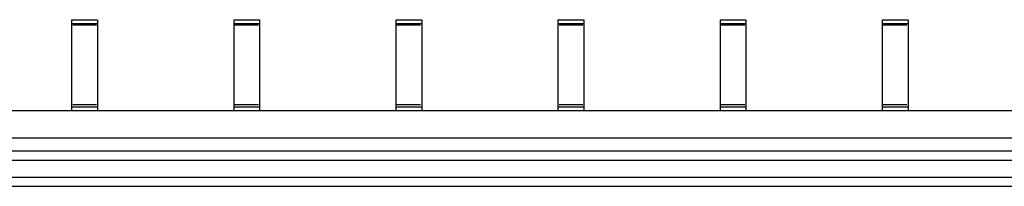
# Model space of a CAD drawing. Header units: millimetres. Extents: x 11325 to 17479, y -770 to 2743.
# Tile 4 of 7: x 12844 to 14362, y -770 to -513. Entities that reach past the tile are written whole.
import ezdxf

# ---------------------------------------------------------------- set-up
doc = ezdxf.new("R2010")
doc.units = ezdxf.units.MM
doc.header["$LTSCALE"] = 0.1
doc.layers.add('Halfen', color=2, linetype='CONTINUOUS')

msp = doc.modelspace()

# ---------------------------------------------------------------- linework, layer by layer
at = {"layer": 'Halfen'}
for p, q in [((12923.7, -512.8), (12963.7, -512.8)), ((12923.7, -512.8), (12923.7, -652.8)), ((12963.7, -512.8), (12963.7, -652.8)), ((13173.7, -512.8), (13213.7, -512.8)), ((13173.7, -512.8), (13173.7, -652.8)), ((13213.7, -512.8), (13213.7, -652.8)), ((13423.7, -512.8), (13463.7, -512.8)), ((13423.7, -512.8), (13423.7, -652.8)), ((13463.7, -512.8), (13463.7, -652.8)), ((13673.7, -512.8), (13713.7, -512.8)), ((13673.7, -512.8), (13673.7, -652.8)), ((13713.7, -512.8), (13713.7, -652.8)), ((13923.7, -512.8), (13963.7, -512.8)), ((13923.7, -512.8), (13923.7, -652.8)), ((13963.7, -512.8), (13963.7, -652.8)), ((14173.7, -512.8), (14213.7, -512.8)), ((14173.7, -512.8), (14173.7, -652.8)), ((14213.7, -512.8), (14213.7, -652.8)), ((12923.7, -518.7), (12963.7, -518.7)), ((13173.7, -518.7), (13213.7, -518.7)), ((13423.7, -518.7), (13463.7, -518.7)), ((13673.7, -518.7), (13713.7, -518.7)), ((13923.7, -518.7), (13963.7, -518.7)), ((14173.7, -518.7), (14213.7, -518.7)), ((11408.7, -652.8), (17478.7, -652.8)), ((12923.7, -646.8), (12963.7, -646.8)), ((13173.7, -646.8), (13213.7, -646.8)), ((13423.7, -646.8), (13463.7, -646.8)), ((13673.7, -646.8), (13713.7, -646.8)), ((13923.7, -646.8), (13963.7, -646.8)), ((14173.7, -646.8), (14213.7, -646.8)), ((11408.7, -694.8), (17478.7, -694.8)), ((11408.7, -715), (17478.7, -715)), ((11408.7, -729.3), (17478.7, -729.3)), ((11408.7, -755.3), (17478.7, -755.3)), ((11408.7, -769.5), (17478.7, -769.5))]:
    msp.add_line(p, q, dxfattribs=at)
at = {"layer": 'Halfen', "color": 1}
for p, q in [((12925.5, -520.7), (12962, -520.7)), ((13175.5, -520.7), (13212, -520.7)), ((13425.5, -520.7), (13462, -520.7)), ((13675.5, -520.7), (13712, -520.7)), ((13925.5, -520.7), (13962, -520.7)), ((14175.5, -520.7), (14212, -520.7)), ((12925.5, -643.3), (12962, -643.3)), ((13175.5, -643.3), (13212, -643.3)), ((13425.5, -643.3), (13462, -643.3)), ((13675.5, -643.3), (13712, -643.3)), ((13925.5, -643.3), (13962, -643.3)), ((14175.5, -643.3), (14212, -643.3))]:
    msp.add_line(p, q, dxfattribs=at)

doc.saveas('drawing.dxf')
